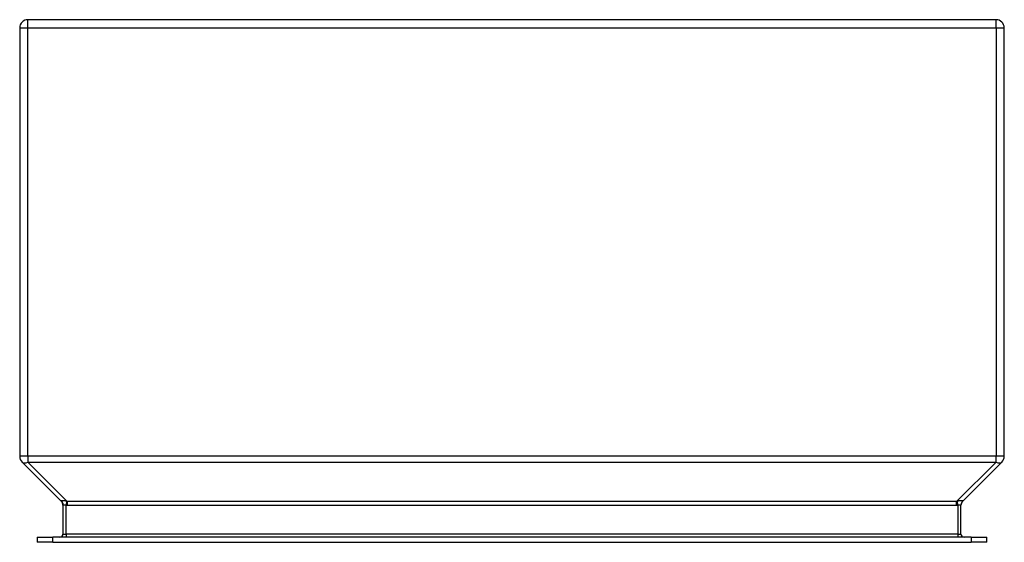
# Model space of a CAD drawing. Header units: inches. Extents: x 6.6 to 16.6, y 3.2 to 8.5.
import ezdxf

# ---------------------------------------------------------------- set-up
doc = ezdxf.new("R2010")
doc.units = ezdxf.units.IN
doc.header["$MEASUREMENT"] = 0
doc.layers.add('Visible Edges(ANSI)', color=7, linetype='Continuous', lineweight=25)
doc.layers.add('Visible Tangent Edges(ANSI)', color=7, linetype='Continuous', lineweight=25)

msp = doc.modelspace()

# ---------------------------------------------------------------- linework, layer by layer
at = {"layer": 'Visible Edges(ANSI)'}
for p, q in [((16.49, 8.506), (6.658, 8.506)), ((6.574, 8.422), (6.574, 4.069)), ((16.574, 4.069), (16.574, 8.422)), ((6.599, 4.009), (6.999, 3.61)), ((16.15, 3.61), (16.55, 4.009)), ((7.014, 3.573), (7.014, 3.278)), ((16.134, 3.278), (16.134, 3.573)), ((6.752, 3.247), (6.91, 3.247)), ((6.752, 3.247), (6.752, 3.194)), ((16.239, 3.247), (6.91, 3.247)), ((16.239, 3.247), (16.396, 3.247)), ((16.396, 3.194), (16.396, 3.247)), ((6.91, 3.194), (6.752, 3.194)), ((6.91, 3.194), (16.239, 3.194)), ((16.396, 3.194), (16.239, 3.194))]:
    msp.add_line(p, q, dxfattribs=at)
for centre, radius, start, end in [((6.658, 8.422), 0.084, 90, 180), ((16.49, 8.422), 0.084, 0, 90), ((6.658, 4.069), 0.084, 180, 225), ((16.49, 4.069), 0.084, 315, 0), ((6.961, 3.572), 0.053, 0, 45), ((16.187, 3.572), 0.053, 135, 180), ((6.983, 3.278), 0.031, 270, 0), ((16.165, 3.278), 0.031, 180, 270)]:
    msp.add_arc(centre, radius, start, end, dxfattribs=at)
at = {"layer": 'Visible Tangent Edges(ANSI)'}
for p, q in [((6.658, 8.422), (6.658, 8.506)), ((16.49, 8.422), (16.49, 8.506)), ((6.574, 8.422), (6.658, 8.422)), ((6.658, 4.069), (6.658, 8.422)), ((6.658, 8.422), (16.49, 8.422)), ((16.49, 8.422), (16.574, 8.422)), ((16.49, 8.422), (16.49, 4.069)), ((6.658, 4.069), (6.574, 4.069)), ((6.658, 4.069), (6.658, 4.009)), ((16.49, 4.069), (6.658, 4.069)), ((7.058, 3.61), (6.658, 4.009)), ((6.658, 4.009), (16.49, 4.009)), ((16.49, 4.009), (16.09, 3.61)), ((16.574, 4.069), (16.49, 4.069)), ((16.49, 4.009), (16.49, 4.069)), ((7.048, 3.612), (7.045, 3.573)), ((7.058, 3.61), (7.058, 3.572)), ((16.09, 3.61), (7.058, 3.61)), ((16.09, 3.572), (16.09, 3.61)), ((16.103, 3.573), (16.1, 3.612)), ((7.045, 3.278), (7.045, 3.573)), ((7.058, 3.572), (16.09, 3.572)), ((16.103, 3.573), (16.103, 3.278)), ((6.91, 3.194), (6.91, 3.247)), ((7.014, 3.278), (7.045, 3.278)), ((7.045, 3.278), (7.045, 3.247)), ((16.103, 3.278), (7.045, 3.278)), ((16.103, 3.278), (16.103, 3.247)), ((16.103, 3.278), (16.134, 3.278)), ((16.239, 3.247), (16.239, 3.194))]:
    msp.add_line(p, q, dxfattribs=at)
at = {"layer": 'Visible Tangent Edges(ANSI)', "flags": 128}
for points in [[(7.048, 3.612), (7.044, 3.613), (7.04, 3.614), (7.036, 3.614), (7.033, 3.615), (7.029, 3.615), (7.025, 3.616), (7.022, 3.616), (7.019, 3.616), (7.016, 3.617), (7.013, 3.617), (7.01, 3.617), (7.007, 3.617), (7.005, 3.617), (7.003, 3.617), (7.001, 3.617), (7, 3.616), (6.998, 3.616), (6.997, 3.616), (6.997, 3.615), (6.996, 3.615), (6.996, 3.614), (6.996, 3.614), (6.996, 3.613), (6.997, 3.612)], [(6.997, 3.612), (6.998, 3.61), (7, 3.609), (7.001, 3.608), (7.002, 3.606), (7.003, 3.605), (7.004, 3.604), (7.005, 3.602), (7.006, 3.6), (7.007, 3.599), (7.008, 3.597), (7.009, 3.596), (7.01, 3.594), (7.01, 3.592), (7.011, 3.591), (7.012, 3.589), (7.012, 3.587), (7.013, 3.585), (7.013, 3.584), (7.013, 3.582), (7.014, 3.58), (7.014, 3.578), (7.014, 3.576), (7.014, 3.575), (7.014, 3.573)], [(6.997, 3.612), (6.997, 3.612), (6.997, 3.612), (6.997, 3.611), (6.997, 3.611), (6.997, 3.611), (6.997, 3.611), (6.997, 3.611), (6.997, 3.611), (6.998, 3.611), (6.998, 3.611), (6.998, 3.611), (6.998, 3.611), (6.998, 3.61), (6.998, 3.61), (6.998, 3.61), (6.998, 3.61), (6.998, 3.61), (6.998, 3.61), (6.998, 3.61), (6.998, 3.61), (6.998, 3.61), (6.998, 3.61), (6.999, 3.61), (6.999, 3.61)], [(7.058, 3.61), (7.058, 3.61), (7.057, 3.61), (7.057, 3.61), (7.056, 3.61), (7.056, 3.61), (7.056, 3.61), (7.055, 3.61), (7.055, 3.61), (7.054, 3.61), (7.054, 3.61), (7.054, 3.61), (7.053, 3.611), (7.053, 3.611), (7.052, 3.611), (7.052, 3.611), (7.052, 3.611), (7.051, 3.611), (7.051, 3.611), (7.05, 3.611), (7.05, 3.611), (7.05, 3.611), (7.049, 3.612), (7.049, 3.612), (7.048, 3.612)], [(16.152, 3.612), (16.152, 3.613), (16.153, 3.614), (16.153, 3.614), (16.152, 3.615), (16.152, 3.615), (16.151, 3.616), (16.15, 3.616), (16.149, 3.616), (16.147, 3.617), (16.145, 3.617), (16.143, 3.617), (16.141, 3.617), (16.139, 3.617), (16.136, 3.617), (16.133, 3.617), (16.13, 3.616), (16.127, 3.616), (16.123, 3.616), (16.12, 3.615), (16.116, 3.615), (16.112, 3.614), (16.108, 3.614), (16.104, 3.613), (16.1, 3.612)], [(7.014, 3.573), (7.014, 3.573), (7.014, 3.573), (7.015, 3.574), (7.015, 3.574), (7.016, 3.574), (7.017, 3.574), (7.017, 3.574), (7.018, 3.574), (7.019, 3.574), (7.021, 3.574), (7.022, 3.574), (7.023, 3.574), (7.025, 3.574), (7.026, 3.574), (7.028, 3.574), (7.03, 3.574), (7.031, 3.574), (7.033, 3.574), (7.035, 3.574), (7.037, 3.574), (7.039, 3.574), (7.041, 3.573), (7.043, 3.573), (7.045, 3.573)], [(7.045, 3.573), (7.046, 3.573), (7.046, 3.573), (7.047, 3.573), (7.047, 3.573), (7.048, 3.573), (7.048, 3.572), (7.049, 3.572), (7.049, 3.572), (7.05, 3.572), (7.051, 3.572), (7.051, 3.572), (7.052, 3.572), (7.052, 3.572), (7.053, 3.572), (7.053, 3.572), (7.054, 3.572), (7.054, 3.572), (7.055, 3.572), (7.055, 3.572), (7.056, 3.572), (7.056, 3.572), (7.057, 3.572), (7.057, 3.572), (7.058, 3.572)], [(16.103, 3.573), (16.105, 3.573), (16.107, 3.573), (16.109, 3.574), (16.111, 3.574), (16.113, 3.574), (16.115, 3.574), (16.117, 3.574), (16.119, 3.574), (16.121, 3.574), (16.122, 3.574), (16.124, 3.574), (16.125, 3.574), (16.127, 3.574), (16.128, 3.574), (16.129, 3.574), (16.13, 3.574), (16.131, 3.574), (16.132, 3.574), (16.133, 3.574), (16.133, 3.574), (16.134, 3.574), (16.134, 3.573), (16.134, 3.573), (16.134, 3.573)]]:
    msp.add_lwpolyline(points, dxfattribs=at)
at = {"layer": 'Visible Tangent Edges(ANSI)'}
for centre, major_axis, ratio, start_param, end_param in [((6.658, 4.069), (-0.0594, -0.0594), 0.57735, 0, 1.0472), ((16.49, 4.069), (0.0594, -0.0594), 0.57735, 5.23599, 6.28319), ((16.187, 3.766), (-0.146, -0.146), 0.4064, 0.5236, 0.59876), ((16.187, 3.573), (-0.053, 0), 0.99655, 5.45261, 6.28319), ((16.187, 3.766), (-0.04, -0.158), 0.09695, 0.16247, 0.23763), ((16.187, 3.766), (-0.168, -0.168), 0.57735, 0.5236, 0.59876)]:
    msp.add_ellipse(centre, major_axis=major_axis, ratio=ratio, start_param=start_param, end_param=end_param, dxfattribs=at)

doc.saveas('drawing.dxf')
